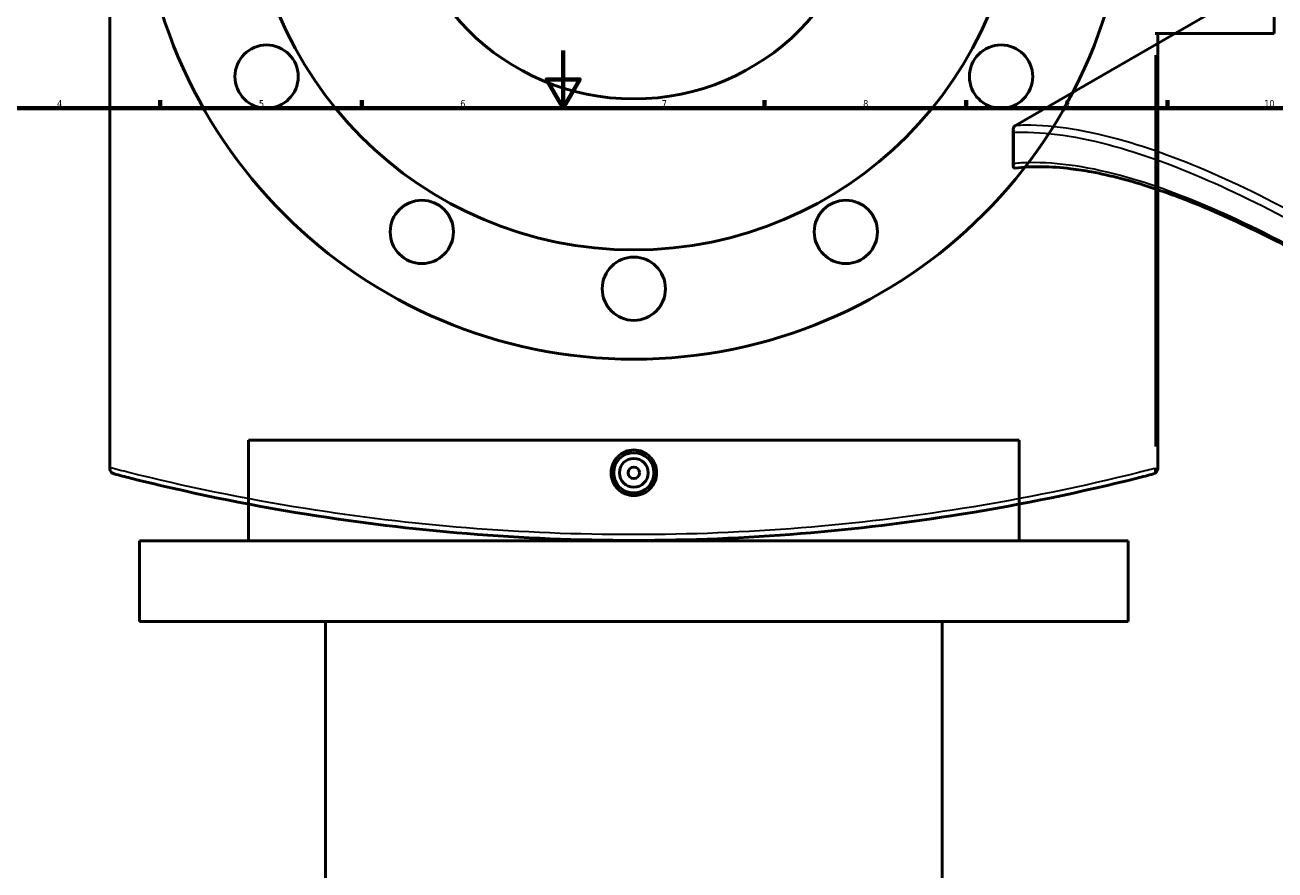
# Model space of a CAD drawing. Header units: millimetres. Extents: x -604 to 1138, y -275 to 894.
# Tile 7 of 11: x 233 to 668, y 309 to 603. Entities that reach past the tile are written whole.
import ezdxf

# ---------------------------------------------------------------- set-up
doc = ezdxf.new("R2010")
doc.units = ezdxf.units.MM
for name, color, linetype, lineweight in [('Border (ANSI)', 7, 'Continuous', 70), ('Dimension (ANSI)', 7, 'Continuous', 25), ('Visible (ANSI)', 7, 'Continuous', 50), ('Visible Narrow (ANSI)', 7, 'Continuous', 35)]:
    doc.layers.add(name, color=color, linetype=linetype, lineweight=lineweight)
doc.styles.add('Note Text (ANSI)', font='tahoma.ttf')
doc.dimstyles.new('Default - mm (ANSI)', dxfattribs={"dimtxt": 2.4, "dimasz": 2.5, "dimexe": 3.175, "dimexo": 1.6002, "dimgap": 0.8, "dimtad": 0, "dimtoh": 1, "dimdec": 0, "dimrnd": 1e-08, "dimzin": 4, "dimdsep": 46, "dimtxsty": 'Note Text (ANSI)', "dimcen": 0.09, "dimdle": 10, "dimclrd": 256, "dimclre": 256, "dimclrt": 5, "dimadec": 1, "dimazin": 1, "dimtfac": 1.27, "dimtofl": 0, "dimtmove": 0, "dimatfit": 3, "dimfxl": 1, "dimtolj": 1, "dimtzin": 4, "dimlwd": -1, "dimlwe": -1, "dimarcsym": 0})

# ---------------------------------------------------------------- blocks, each defined once
blk = doc.blocks.new('Borders Default Border')
at = {"layer": 'Border (ANSI)'}
for p, q in [((280.33, 574), (280.33, 576.8)), ((350.42, 574), (350.42, 576.8)), ((490.58, 574), (490.58, 576.8)), ((560.67, 574), (560.67, 576.8)), ((630.75, 574), (630.75, 576.8))]:
    blk.add_line(p, q, dxfattribs=at)
at = {"layer": 'Border (ANSI)', "flags": 128}
for points in [[(420.5, 594), (420.5, 574), (414.73, 584), (426.27, 584), (420.5, 574)], [(20, 20), (20, 574), (821, 574), (821, 20), (20, 20)]]:
    blk.add_lwpolyline(points, dxfattribs=at)
at = {"layer": 'Border (ANSI)', "color": 5, "true_color": 0x0000ff, "char_height": 2.4, "attachment_point": 7, "style": 'Note Text (ANSI)'}
for s, insert in [('4', (244.45, 574.4)), ('5', (314.67, 574.35)), ('6', (384.69, 574.35)), ('7', (454.8, 574.4)), ('8', (524.84, 574.35)), ('9', (594.92, 574.35)), ('10', (664.35, 574.35))]:
    blk.add_mtext(s, dxfattribs=dict(at, insert=insert))
blk = doc.blocks.new('*D7')
at = {"layer": 'Defpoints', "color": 0, "transparency": 16777216}
for p in [(415.64, 734.71), (474.5, 582.71)]:
    blk.add_point(p, dxfattribs=at)
at = {"layer": 'Dimension (ANSI)', "transparency": 16777216}
for p, q in [((430.65, 695.94), (416.54, 732.38)), ((427.45, 695.94), (430.65, 695.94))]:
    blk.add_line(p, q, dxfattribs=at)
blk.add_solid([(416.93, 732.53), (416.16, 732.23), (415.64, 734.71)], dxfattribs=at)
at = {"layer": 'Dimension (ANSI)', "color": 5, "transparency": 16777216, "insert": (418.96, 697.24), "char_height": 2.4, "attachment_point": 1, "style": 'Note Text (ANSI)'}
blk.add_mtext('\\A1;∅163', dxfattribs=at)
blk = doc.blocks.new('*D8')
at = {"layer": 'Defpoints', "color": 0, "transparency": 16777216}
for p in [(349.08, 801.43), (541.07, 515.99)]:
    blk.add_point(p, dxfattribs=at)
at = {"layer": 'Dimension (ANSI)', "transparency": 16777216}
for p, q in [((328.67, 827.1), (331.81, 827.1)), ((331.81, 827.1), (347.68, 803.51)), ((444.98, 658.71), (445.16, 658.71)), ((445.07, 658.62), (445.07, 658.8))]:
    blk.add_line(p, q, dxfattribs=at)
blk.add_solid([(348.03, 803.74), (347.34, 803.27), (349.08, 801.43)], dxfattribs=at)
at = {"layer": 'Dimension (ANSI)', "color": 5, "transparency": 16777216, "insert": (320.07, 828.39), "char_height": 2.4, "attachment_point": 1, "style": 'Note Text (ANSI)'}
blk.add_mtext('\\A1;∅344', dxfattribs=at)

msp = doc.modelspace()

# ---------------------------------------------------------------- linework, layer by layer
at = {"layer": 'Visible (ANSI)'}
for p, q in [((262.82, 448.99), (262.82, 868.43)), ((667.82, 717.46), (667.82, 599.96)), ((577.8, 567.95), (747.77, 666.08)), ((626.42, 599.96), (627.32, 599.96)), ((627.32, 448.76), (627.32, 599.96)), ((627.32, 599.96), (667.82, 599.96)), ((577.05, 553.77), (577.05, 566.61)), ((579.07, 458.55), (311.07, 458.55)), ((311.07, 423.55), (311.07, 458.55)), ((579.07, 423.55), (579.07, 458.55)), ((262.82, 448.99), (262.82, 448.76)), ((617.07, 423.55), (273.07, 423.55)), ((273.07, 395.55), (273.07, 423.55)), ((617.07, 395.55), (617.07, 423.55)), ((617.07, 395.55), (273.07, 395.55)), ((337.87, 205.65), (337.87, 395.55)), ((552.27, 205.65), (552.27, 395.55))]:
    msp.add_line(p, q, dxfattribs=at)
for centre, radius in [((445.07, 658.71), 172), ((445.07, 658.71), 134), ((445.07, 658.71), 81.5), ((317.33, 584.96), 11), ((572.81, 584.96), 11), ((371.32, 530.97), 11), ((518.82, 530.97), 11), ((445.07, 511.21), 11), ((445.07, 447.21), 7), ((445.07, 447.21), 5), ((445.07, 447.21), 2)]:
    msp.add_circle(centre, radius, dxfattribs=at)
msp.add_arc((625.32, 448.76), 2, 284.5714, 0, dxfattribs=at)
for points, knots in [([(577.33, 565.57), (577.33, 565.57), (577.33, 565.58), (577.23, 565.76), (577.15, 565.96), (577.06, 566.35), (577.05, 566.54), (577.07, 566.96), (577.13, 567.18), (577.34, 567.56), (577.47, 567.72), (577.64, 567.84)], [-0.2853613, -0.2853613, -0.2853613, -0.2853613, -0.2846418, -0.2846418, -0.2177484, -0.2177484, -0.1521218, -0.1521218, -0.0717311, -0.0717311, 0, 0, 0, 0]), ([(577.64, 553.16), (577.52, 553.16), (577.43, 553.18), (577.25, 553.26), (577.16, 553.35), (577.05, 553.61), (577.04, 553.81), (577.11, 554.23), (577.2, 554.48), (577.33, 554.74), (577.33, 554.74), (577.33, 554.74)], [-0.4794654, -0.4794654, -0.4794654, -0.4794654, -0.4101677, -0.4101677, -0.3004607, -0.3004607, -0.158686, -0.158686, 0, 0, 0.0013419, 0.0013419, 0.0013419, 0.0013419]), ([(577.64, 553.16), (577.65, 553.16), (577.65, 553.16), (577.68, 553.17), (577.71, 553.17), (577.74, 553.17)], [0.3182517, 0.3182517, 0.3182517, 0.3182517, 0.32098382, 0.32098382, 0.33338658, 0.33338658, 0.33338658, 0.33338658]), ([(832.57, 406.72), (827.92, 411.24), (823.21, 415.71), (813.69, 424.49), (808.89, 428.81), (799.21, 437.31), (794.34, 441.48), (784.56, 449.67), (779.64, 453.68), (769.8, 461.52), (764.87, 465.36), (755.01, 472.84), (750.09, 476.49), (740.27, 483.58), (735.38, 487.02), (725.66, 493.69), (720.83, 496.92), (711.25, 503.14), (706.51, 506.14), (697.12, 511.89), (692.48, 514.64), (683.33, 519.89), (678.82, 522.38), (669.95, 527.11), (665.59, 529.34), (657.04, 533.51), (652.84, 535.46), (644.64, 539.07), (640.63, 540.73), (632.81, 543.76), (629, 545.13), (621.58, 547.56), (617.97, 548.63), (610.97, 550.46), (607.58, 551.23), (601.83, 552.29), (599.43, 552.66), (593.58, 553.38), (590.22, 553.61), (583.77, 553.68), (580.68, 553.52), (577.74, 553.17)], [5.310977, 5.310977, 5.310977, 5.310977, 7.264295, 7.264295, 9.217614, 9.217614, 11.170933, 11.170933, 13.124252, 13.124252, 15.077571, 15.077571, 17.030889, 17.030889, 18.984208, 18.984208, 20.937527, 20.937527, 22.890846, 22.890846, 24.844165, 24.844165, 26.797483, 26.797483, 28.750802, 28.750802, 30.704121, 30.704121, 32.65744, 32.65744, 34.610758, 34.610758, 36.564077, 36.564077, 38.517396, 38.517396, 39.982385, 39.982385, 42.179869, 42.179869, 44.377352, 44.377352, 44.377352, 44.377352]), ([(453.01, 447.21), (453.01, 446.22), (452.81, 445.15), (452, 443.2), (451.39, 442.31), (449.98, 440.9), (449.09, 440.29), (447.13, 439.48), (446.07, 439.29), (444.08, 439.29), (443.01, 439.48), (441.06, 440.29), (440.17, 440.9), (438.76, 442.31), (438.15, 443.2), (437.34, 445.15), (437.14, 446.22), (437.14, 448.21), (437.34, 449.27), (438.15, 451.23), (438.76, 452.12), (440.17, 453.52), (441.06, 454.13), (443.01, 454.94), (444.08, 455.14), (446.07, 455.14), (447.13, 454.94), (449.09, 454.13), (449.98, 453.52), (451.39, 452.12), (452, 451.23), (452.81, 449.27), (453.01, 448.21), (453.01, 447.21)], [0, 0, 0, 0, 0.298819, 0.298819, 0.597639, 0.597639, 0.896386, 0.896386, 1.195134, 1.195134, 1.493882, 1.493882, 1.792629, 1.792629, 2.091448, 2.091448, 2.390268, 2.390268, 2.689087, 2.689087, 2.987906, 2.987906, 3.286654, 3.286654, 3.585402, 3.585402, 3.884149, 3.884149, 4.182897, 4.182897, 4.481716, 4.481716, 4.780536, 4.780536, 4.780536, 4.780536]), ([(264.32, 446.82), (264.32, 446.82), (264.32, 446.82), (264.12, 446.87), (263.94, 446.95), (263.61, 447.16), (263.45, 447.29), (263.16, 447.62), (263.03, 447.83), (262.86, 448.29), (262.82, 448.52), (262.82, 448.76)], [-0.2853613, -0.2853613, -0.2853613, -0.2853613, -0.2846418, -0.2846418, -0.2177484, -0.2177484, -0.1521218, -0.1521218, -0.0717311, -0.0717311, 0, 0, 0, 0]), ([(264.32, 446.82), (266.2, 446.33), (268.09, 445.85), (289.2, 440.55), (309.75, 436.24), (349.3, 429.89), (368.02, 427.6), (406.18, 424.51), (425.63, 423.71), (445.07, 423.71), (464.52, 423.71), (483.96, 424.51), (522.13, 427.6), (540.84, 429.89), (580.39, 436.24), (600.95, 440.55), (622.05, 445.85), (623.95, 446.33), (625.83, 446.82)], [1.479471, 1.479471, 1.479471, 1.479471, 2.168074, 2.168074, 9.104966, 9.104966, 14.922153, 14.922153, 20.739346, 20.739346, 20.739346, 26.556539, 26.556539, 32.373727, 32.373727, 39.310619, 39.310619, 39.999222, 39.999222, 39.999222, 39.999222])]:
    msp.add_open_spline(points, degree=3, knots=knots, dxfattribs=at)
msp.add_open_spline([(577.8, 567.95), (577.75, 567.91), (577.69, 567.88), (577.64, 567.84)], degree=3, dxfattribs=at)
at = {"layer": 'Visible Narrow (ANSI)'}
for p, q in [((626.42, 592.4), (626.42, 456.32)), ((577.33, 554.74), (577.33, 565.57)), ((626.5, 448.76), (627.32, 448.76))]:
    msp.add_line(p, q, dxfattribs=at)
msp.add_ellipse((625.32, 448.76), major_axis=(0.5, -1.94), ratio=0.537024, start_param=0.071605, end_param=1.36049, dxfattribs=at)
for points, knots in [([(577.33, 565.57), (578.31, 565.61), (579.31, 565.63), (590.48, 565.66), (601.97, 563.76), (625.45, 556.9), (637.06, 552.48), (661.87, 541.2), (675.05, 534.35), (688.8, 526.41), (702.55, 518.47), (716.86, 509.45), (746.03, 489.56), (760.89, 478.71), (793.34, 453.27), (810.93, 438.38), (829.6, 421.13), (831.28, 419.56), (832.95, 417.99)], [1.479471, 1.479471, 1.479471, 1.479471, 2.168074, 2.168074, 9.104966, 9.104966, 14.922153, 14.922153, 20.739346, 20.739346, 20.739346, 26.556539, 26.556539, 32.373727, 32.373727, 39.310619, 39.310619, 39.999222, 39.999222, 39.999222, 39.999222]), ([(834.74, 419.9), (833.07, 421.48), (831.38, 423.06), (812.67, 440.41), (795.05, 455.39), (762.51, 480.95), (747.62, 491.86), (718.37, 511.84), (704.01, 520.89), (690.21, 528.86), (676.42, 536.82), (663.19, 543.69), (638.29, 554.99), (626.63, 559.41), (603.04, 566.24), (591.5, 568.11), (580.11, 568.04), (578.95, 568.01), (577.8, 567.95)], [-39.999222, -39.999222, -39.999222, -39.999222, -39.310619, -39.310619, -32.373727, -32.373727, -26.556539, -26.556539, -20.739346, -20.739346, -20.739346, -14.922153, -14.922153, -9.104966, -9.104966, -2.168074, -2.168074, -1.369657, -1.369657, -1.369657, -1.369657]), ([(832.95, 407.16), (827.97, 411.99), (822.92, 416.76), (803.19, 434.88), (788.14, 447.67), (758.71, 470.96), (744.32, 481.56), (716.05, 500.94), (702.16, 509.72), (688.8, 517.43), (675.44, 525.14), (662.62, 531.78), (638.47, 542.67), (627.14, 546.92), (604.01, 553.5), (592.62, 555.24), (580.76, 554.99), (579.03, 554.9), (577.33, 554.74)], [5.310977, 5.310977, 5.310977, 5.310977, 7.391424, 7.391424, 13.356047, 13.356047, 19.007074, 19.007074, 24.658105, 24.658105, 24.658105, 30.309136, 30.309136, 35.960163, 35.960163, 42.800045, 42.800045, 44.005509, 44.005509, 44.005509, 44.005509]), ([(626.42, 448.76), (624.54, 448.27), (622.64, 447.79), (601.46, 442.5), (580.84, 438.2), (541.16, 431.87), (522.38, 429.59), (484.09, 426.51), (464.58, 425.71), (445.07, 425.71), (425.56, 425.71), (406.06, 426.51), (367.76, 429.59), (348.99, 431.87), (309.3, 438.2), (288.68, 442.5), (267.2, 447.86), (265, 448.42), (262.82, 448.99)], [-39.999222, -39.999222, -39.999222, -39.999222, -39.310619, -39.310619, -32.373727, -32.373727, -26.556539, -26.556539, -20.739346, -20.739346, -20.739346, -14.922153, -14.922153, -9.104966, -9.104966, -2.168074, -2.168074, -1.369657, -1.369657, -1.369657, -1.369657])]:
    msp.add_open_spline(points, degree=3, knots=knots, dxfattribs=at)

# ---------------------------------------------------------------- block references
msp.add_blockref('Borders Default Border', (0, 0))

# ---------------------------------------------------------------- dimensions: what is measured, and where the dimension line sits
at = {"layer": 'Dimension (ANSI)'}
for p1, p2, picture, middle in [((541.07, 515.99), (349.08, 801.43), '*D8', (323.97, 827.1)), ((474.5, 582.71), (415.64, 734.71), '*D7', (422.81, 695.94))]:
    dim = msp.add_diameter_dim_2p(p1=p1, p2=p2, dimstyle='Default - mm (ANSI)', override={"dimgap": 0.8, "dimtih": 1, "dimdec": 0, "dimlfac": 1, "dimtol": 0, "dimlim": 0, "dimtp": 0, "dimtm": 0, "dimtdec": 2}, dxfattribs=at)
    dim.commit()
    dim.dimension.update_dxf_attribs({"geometry": picture, "text_midpoint": middle, "dimtype": 163})

doc.saveas('drawing.dxf')
